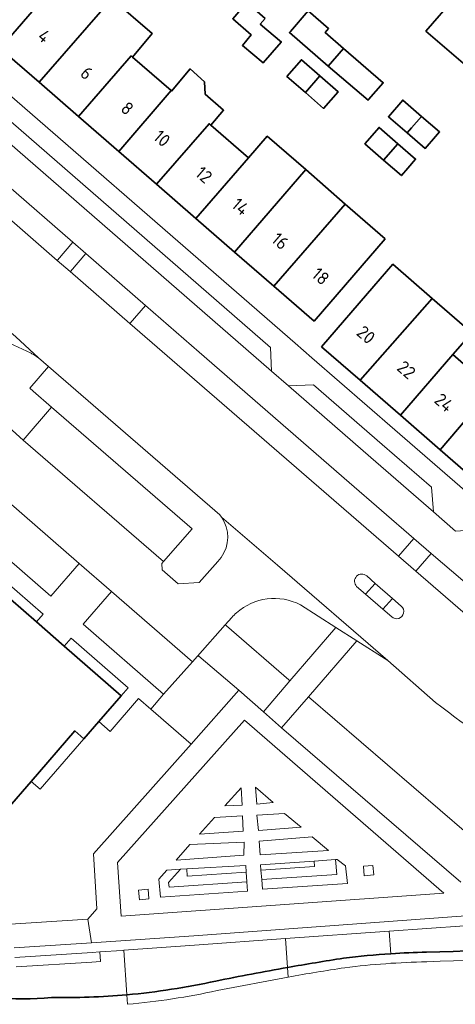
# Model space of a CAD drawing. Extents: x 150256 to 156914, y 461459 to 469481.
# Tile 173 of 256: x 155539 to 155584, y 462724 to 462827. Entities that reach past the tile are written whole.
import ezdxf
from ezdxf.enums import TextEntityAlignment as Align

# ---------------------------------------------------------------- set-up
doc = ezdxf.new("R2010")
doc.units = 0
doc.header["$LTSCALE"] = 0.75
for name, color, linetype, lineweight in [('B-RO-GK-BESCHOEIING-G', 251, 'GK-BESCHOEIING', 35), ('B-RO-GR-BEPLANTING_CULTUUR_BODEMBEDEKKER-GV', 251, 'CONTINUOUS', 18), ('B-RO-GR-BEPLANTING_CULTUUR_VASTE PLANTENVAK-GV', 251, 'CONTINUOUS', 18), ('B-RO-GR-GROENVOORZIENING-GV', 251, 'CONTINUOUS', 18), ('B-RO-GR-HAAG-GV', 251, 'CONTINUOUS', 13), ('B-RO-OG-BEBOUWING-GV', 6, 'CONTINUOUS', 35), ('B-RO-OG-BEBOUWING-T18', 1, 'CONTINUOUS', 18), ('B-RO-OG-TERREIN_CULTUURSCHEIDING-GV', 251, 'CONTINUOUS', 18), ('B-RO-OG-WATER_SLOOT-GV', 251, 'CONTINUOUS', 18), ('B-RO-VH-VERHARDING_ASFALT-GV', 251, 'CONTINUOUS', 18), ('B-RO-VH-VERHARDING_BETON-GV', 251, 'CONTINUOUS', 18), ('B-RO-VH-VERHARDING_BETONSTRAATSTEEN-GV', 251, 'CONTINUOUS', 18), ('B-RO-VH-VERHARDING_TEGEL-GV', 251, 'CONTINUOUS', 18)]:
    doc.layers.add(name, color=color, linetype=linetype, lineweight=lineweight)
doc.styles.add('NLCS-ISO-M200-T18', font='NLCS-ISO.ttf', dxfattribs={"height": 360})
doc.linetypes.add('GK-BESCHOEIING', pattern='A,30,-5,[1,NLCS.SHX,S=1,R=0,X=0,Y=0],-5', length=40)

msp = doc.modelspace()

# ---------------------------------------------------------------- linework, layer by layer
at = {"layer": 'B-RO-GK-BESCHOEIING-G'}
for points in [[(155581.236, 462729.108, 0.0162864), (155603.712, 462730.402)], [(155572.543, 462728.469, 0.0055885), (155566.679, 462727.504)], [(155577.514, 462728.939, 0.0140889), (155572.543, 462728.469)], [(155581.236, 462729.108, 0.010481), (155577.514, 462728.939)], [(155566.679, 462727.504, 0.0070173), (155559.154, 462726.075)], [(155530.121, 462725.307, 0.0831246), (155541.923, 462724.35)], [(155549.842, 462724.643, 0.0313428), (155559.154, 462726.075)], [(155541.923, 462724.35, 0.0263888), (155549.842, 462724.643)]]:
    msp.add_lwpolyline(points, format="xyb", dxfattribs=at)
at = {"layer": 'B-RO-GR-BEPLANTING_CULTUUR_BODEMBEDEKKER-GV'}
for points in [[(155568.02, 462765.49, 0.3111763), (155561.32, 462764.645)], [(155561.32, 462764.645, 0.0298672), (155560.835, 462764.159)], [(155606.29, 462743.891, -0.1174821), (155582.201, 462755.271)]]:
    msp.add_lwpolyline(points, format="xyb", dxfattribs=at)
for points in [[(155571.736, 462763.117), (155568.02, 462765.49)], [(155560.835, 462764.159), (155560.156, 462763.394), (155560.281, 462763.285), (155566.799, 462757.621), (155566.924, 462757.512), (155571.736, 462763.117)], [(155582.201, 462755.271), (155577.187, 462759.637), (155576.903, 462759.818), (155573.93, 462761.716), (155568.864, 462755.843), (155588.193, 462739.23), (155599.164, 462740.027), (155599.426, 462736.416), (155621.718, 462737.83)]]:
    msp.add_lwpolyline(points, dxfattribs=at)
msp.add_lwpolyline([(155539.802, 462746.997), (155540.745, 462746.177), (155545.338, 462751.459), (155544.395, 462752.279)], close=True, dxfattribs=at)
at = {"layer": 'B-RO-GR-BEPLANTING_CULTUUR_VASTE PLANTENVAK-GV'}
for points in [[(155561.907, 462744.511), (155561.805, 462746.33), (155560.117, 462744.448)], [(155563.461, 462744.593), (155565.186, 462744.768), (155563.307, 462746.39)], [(155557.456, 462741.481), (155562.034, 462741.791), (155561.949, 462743.372), (155559.012, 462743.199)], [(155568.102, 462742.21), (155566.342, 462743.629), (155563.473, 462743.448), (155563.622, 462741.845)], [(155563.818, 462739.301), (155570.987, 462739.764), (155569.263, 462741.171), (155563.713, 462740.742)], [(155562.115, 462740.638), (155556.444, 462740.372), (155555.009, 462738.732), (155562.111, 462739.252)], [(155556.139, 462737.83), (155556.159, 462737.058), (155562.351, 462737.487), (155562.309, 462738.19)], [(155569.473, 462738.65), (155563.839, 462738.265), (155563.887, 462737.705), (155569.518, 462738.077)]]:
    msp.add_lwpolyline(points, close=True, dxfattribs=at)
at = {"layer": 'B-RO-GR-GROENVOORZIENING-GV'}
for points in [[(155563.972, 462736.709), (155571.851, 462737.229), (155571.697, 462738.802), (155569.473, 462738.65), (155569.518, 462738.077), (155563.887, 462737.705)], [(155563.972, 462736.709), (155564.057, 462735.712), (155572.947, 462736.299), (155572.765, 462738.153), (155571.877, 462738.814), (155571.697, 462738.802), (155571.851, 462737.229)], [(155555.474, 462737.791), (155554.042, 462737.708), (155553.175, 462736.762), (155553.367, 462734.86), (155562.472, 462735.491), (155562.412, 462736.489), (155554.265, 462735.925), (155554.215, 462736.417)], [(155562.412, 462736.489), (155562.351, 462737.487), (155556.159, 462737.058), (155556.139, 462737.83), (155555.474, 462737.791), (155554.215, 462736.417), (155554.265, 462735.925)], [(155574.724, 462737.108), (155575.719, 462737.201), (155575.626, 462738.197), (155574.63, 462738.103)], [(155551.155, 462734.599), (155552.15, 462734.692), (155552.057, 462735.688), (155551.061, 462735.594)]]:
    msp.add_lwpolyline(points, close=True, dxfattribs=at)
at = {"layer": 'B-RO-GR-HAAG-GV'}
for points in [[(155563.972, 462736.709), (155571.851, 462737.229), (155571.697, 462738.802), (155569.473, 462738.65), (155569.518, 462738.077), (155563.887, 462737.705)], [(155563.972, 462736.709), (155564.057, 462735.712), (155572.947, 462736.299), (155572.765, 462738.153), (155571.877, 462738.814), (155571.697, 462738.802), (155571.851, 462737.229)], [(155555.474, 462737.791), (155554.042, 462737.708), (155553.175, 462736.762), (155553.367, 462734.86), (155562.472, 462735.491), (155562.412, 462736.489), (155554.265, 462735.925), (155554.215, 462736.417)], [(155562.412, 462736.489), (155562.351, 462737.487), (155556.159, 462737.058), (155556.139, 462737.83), (155555.474, 462737.791), (155554.215, 462736.417), (155554.265, 462735.925)]]:
    msp.add_lwpolyline(points, close=True, dxfattribs=at)
at = {"layer": 'B-RO-OG-BEBOUWING-GV'}
for points in [[(155536.544, 462823.761), (155544.142, 462832.533), (155540.06, 462836.062), (155537.974, 462833.655), (155532.465, 462827.3)], [(155582.581, 462827.188), (155581.182, 462825.584), (155585.346, 462821.999), (155586.717, 462823.589), (155592.791, 462830.63), (155588.694, 462834.195)], [(155540.633, 462820.213), (155548.256, 462828.976), (155544.142, 462832.533), (155536.544, 462823.761)], [(155548.256, 462828.976), (155540.633, 462820.213), (155544.765, 462816.627), (155550.283, 462822.972), (155550.415, 462822.857), (155552.475, 462825.329)], [(155564.334, 462826.896), (155562.402, 462828.58), (155560.935, 462826.873), (155562.862, 462825.196), (155561.947, 462824.07), (155564.136, 462822.259), (155566.021, 462824.409), (155566.033, 462824.422), (155564.523, 462825.716), (155563.824, 462826.309)], [(155570.952, 462821.91), (155572.547, 462823.761), (155570.631, 462825.414), (155570.982, 462825.846), (155568.847, 462827.684), (155566.972, 462825.527), (155566.874, 462825.414)], [(155575.177, 462818.398), (155576.711, 462820.169), (155572.547, 462823.761), (155570.952, 462821.91), (155575.118, 462818.33)], [(155550.415, 462822.857), (155550.283, 462822.972), (155544.765, 462816.627), (155548.985, 462812.966), (155554.464, 462819.343)], [(155568.557, 462819.131), (155570.065, 462820.882), (155568.13, 462822.57), (155566.61, 462820.83)], [(155554.464, 462819.343), (155548.985, 462812.966), (155552.943, 462809.532), (155558.458, 462815.877), (155558.639, 462815.719), (155559.977, 462817.283), (155558.058, 462818.959), (155557.977, 462820.256), (155556.464, 462821.608), (155554.519, 462819.295)], [(155568.557, 462819.131), (155570.45, 462817.48), (155571.97, 462819.22), (155570.065, 462820.882)], [(155579.223, 462814.908), (155579.679, 462815.43), (155580.726, 462816.643), (155578.75, 462818.35), (155577.25, 462816.61)], [(155580.726, 462816.643), (155579.679, 462815.43), (155579.223, 462814.908), (155581.11, 462813.28), (155582.193, 462814.524), (155582.616, 462815.01)], [(155558.639, 462815.719), (155558.458, 462815.877), (155552.943, 462809.532), (155557.062, 462805.957), (155562.581, 462812.298)], [(155576.749, 462812.072), (155578.241, 462813.782), (155576.28, 462815.49), (155574.79, 462813.78)], [(155561.118, 462802.438), (155568.579, 462811.063), (155564.543, 462814.566), (155562.581, 462812.298), (155557.062, 462805.957)], [(155578.241, 462813.782), (155576.749, 462812.072), (155578.613, 462810.446), (155579.268, 462811.211), (155580.09, 462812.17)], [(155568.579, 462811.063), (155561.118, 462802.438), (155565.231, 462798.87), (155572.727, 462807.462)], [(155576.922, 462803.821), (155572.727, 462807.462), (155565.231, 462798.87), (155569.46, 462795.2)], [(155570.24, 462792.523), (155574.297, 462788.999), (155581.827, 462797.585), (155577.721, 462801.151), (155575.733, 462798.86)], [(155581.827, 462797.585), (155574.297, 462788.999), (155578.512, 462785.338), (155584.014, 462791.689), (155585.99, 462793.97)], [(155584.014, 462791.689), (155578.512, 462785.338), (155582.661, 462781.735), (155588.139, 462788.105)], [(155582.661, 462781.735), (155586.653, 462778.267), (155592.211, 462784.568), (155594.202, 462786.825), (155590.09, 462790.374), (155588.139, 462788.105)], [(155540.348, 462763.686), (155533.51, 462769.637), (155531.151, 462766.923), (155529.604, 462765.143), (155530.547, 462764.323), (155525.953, 462759.041), (155523.46, 462756.174), (155524.403, 462755.354), (155523.747, 462754.599), (155520.86, 462751.28), (155532.823, 462740.876), (155534.631, 462742.954), (155535.287, 462743.709), (155536.366, 462744.95), (155537.309, 462744.13), (155539.802, 462746.997), (155544.395, 462752.279), (155545.338, 462751.459), (155546.897, 462753.252), (155549.24, 462755.949), (155543.264, 462761.149)]]:
    msp.add_lwpolyline(points, close=True, dxfattribs=at)
at = {"layer": 'B-RO-OG-TERREIN_CULTUURSCHEIDING-GV'}
for points in [[(155544.18, 462803.453), (155542.558, 462801.583), (155542.542, 462801.565), (155543.898, 462800.39), (155543.913, 462800.407), (155545.533, 462802.275)], [(155573.151, 462778.294), (155557.41, 462791.93), (155551.783, 462796.831), (155550.175, 462794.976), (155550.163, 462794.962), (155578.312, 462770.572), (155579.904, 462772.444)], [(155557.236, 462760.104), (155557.385, 462760.105), (155561.572, 462756.535), (155564.15, 462754.28), (155566.924, 462757.512), (155566.799, 462757.621), (155560.281, 462763.285), (155560.156, 462763.394)]]:
    msp.add_lwpolyline(points, close=True, dxfattribs=at)
for points in [[(155541.63, 462790.434), (155539.678, 462788.165), (155540.02, 462787.867), (155541.951, 462786.196), (155556.69, 462773.44), (155553.678, 462770.02), (155553.51, 462769.83), (155553.553, 462769.133), (155555.22, 462767.68), (155557.4, 462767.81), (155559.357, 462770.028), (155559.707, 462770.437)], [(155559.755, 462774.655), (155559.573, 462774.907), (155541.63, 462790.434)], [(155589.3, 462764.39), (155581.738, 462770.86), (155580.112, 462769.012), (155585.82, 462764.071)], [(155536.55, 462731.96), (155545.729, 462732.55), (155546.68, 462733.66), (155546.33, 462739.4), (155556.593, 462750.883), (155552.349, 462754.562), (155551.07, 462755.67), (155548.09, 462752.22), (155546.897, 462753.252), (155545.338, 462751.459), (155540.745, 462746.177), (155539.802, 462746.997), (155537.309, 462744.13), (155536.366, 462744.95), (155535.287, 462743.709), (155537.551, 462741.74), (155533.774, 462737.398), (155531.511, 462739.367), (155532.167, 462740.121), (155533.676, 462738.809), (155536.14, 462741.642), (155534.631, 462742.954), (155532.823, 462740.876), (155520.86, 462751.28)], [(155599.426, 462736.416), (155599.164, 462740.027), (155588.193, 462739.23), (155568.864, 462755.843), (155566.055, 462752.586), (155584.84, 462736.44)], [(155619.977, 462735.46), (155556.87, 462730.832), (155546.12, 462730.07), (155538.04, 462729.561)], [(155549.507, 462729.299), (155556.942, 462729.835), (155566.463, 462730.522), (155577.342, 462731.306), (155589.16, 462732.159), (155597.29, 462732.745), (155605.755, 462733.355), (155620.009, 462734.459), (155625.839, 462734.347), (155627.512, 462734.043), (155628.851, 462733.617), (155630.246, 462733.04), (155631.257, 462731.871), (155631.717, 462730.388), (155631.912, 462730.177), (155633.053, 462728.944), (155635.647, 462727.564), (155636.009, 462726.177), (155635.72, 462723.815)], [(155538.084, 462728.562), (155546.185, 462729.072), (155546.989, 462729.126), (155549.354, 462729.288), (155549.507, 462729.299)]]:
    msp.add_lwpolyline(points, dxfattribs=at)
msp.add_lwpolyline([(155559.707, 462770.437, 0.321955), (155559.755, 462774.655)], format="xyb", dxfattribs=at)
at = {"layer": 'B-RO-OG-WATER_SLOOT-GV'}
for points in [[(155605.755, 462733.355), (155597.29, 462732.745), (155589.16, 462732.159), (155577.342, 462731.306), (155577.514, 462728.939)], [(155566.463, 462730.522), (155556.942, 462729.835), (155549.507, 462729.299), (155549.842, 462724.643)], [(155577.342, 462731.306), (155566.463, 462730.522), (155566.679, 462727.504)], [(155566.679, 462727.504), (155566.463, 462730.522)], [(155577.514, 462728.939), (155577.342, 462731.306)], [(155538.242, 462727.572), (155546.182, 462728.07), (155547.057, 462728.13), (155546.989, 462729.126), (155546.185, 462729.072), (155538.084, 462728.562)], [(155549.842, 462724.643), (155549.507, 462729.299), (155549.354, 462729.288), (155546.989, 462729.126), (155547.057, 462728.13), (155546.182, 462728.07), (155538.242, 462727.572)], [(155559.289, 462725.081), (155566.752, 462726.502), (155566.679, 462727.504)], [(155566.679, 462727.504), (155566.752, 462726.502)], [(155566.752, 462726.502), (155559.289, 462725.081)], [(155549.842, 462724.643), (155549.906, 462723.644)], [(155549.906, 462723.644), (155549.842, 462724.643)]]:
    msp.add_lwpolyline(points, dxfattribs=at)
for points in [[(155581.236, 462729.108, 0.0162864), (155603.712, 462730.402)], [(155603.712, 462730.402, -0.0162864), (155581.236, 462729.108)], [(155603.789, 462729.405, -0.016288), (155581.261, 462728.108)], [(155581.261, 462728.108, 0.016288), (155603.789, 462729.405)], [(155566.679, 462727.504, -0.0055885), (155572.543, 462728.469)], [(155572.543, 462728.469, 0.0055885), (155566.679, 462727.504)], [(155572.543, 462728.469, -0.0140889), (155577.514, 462728.939)], [(155577.514, 462728.939, 0.0140889), (155572.543, 462728.469)], [(155577.514, 462728.939, -0.010481), (155581.236, 462729.108)], [(155581.236, 462729.108, 0.010481), (155577.514, 462728.939)], [(155559.154, 462726.075, -0.0070173), (155566.679, 462727.504)], [(155566.679, 462727.504, 0.0070173), (155559.154, 462726.075)], [(155572.68, 462727.479, 0.0052535), (155566.752, 462726.502)], [(155566.752, 462726.502, -0.0052535), (155572.68, 462727.479)], [(155581.261, 462728.108, 0.0243534), (155572.68, 462727.479)], [(155572.68, 462727.479, -0.0243534), (155581.261, 462728.108)], [(155530.121, 462725.307, 0.0831246), (155541.923, 462724.35)], [(155541.923, 462724.35, -0.0831246), (155530.121, 462725.307)], [(155549.842, 462724.643, 0.0313428), (155559.154, 462726.075)], [(155559.154, 462726.075, -0.0313428), (155549.842, 462724.643)], [(155541.923, 462724.35, 0.0263888), (155549.842, 462724.643)], [(155549.842, 462724.643, -0.0263888), (155541.923, 462724.35)], [(155549.906, 462723.644, 0.0312287), (155559.289, 462725.081)], [(155559.289, 462725.081, -0.0312287), (155549.906, 462723.644)]]:
    msp.add_lwpolyline(points, format="xyb", dxfattribs=at)
at = {"layer": 'B-RO-VH-VERHARDING_ASFALT-GV'}
for points in [[(155580.112, 462769.012), (155578.312, 462770.572), (155550.163, 462794.962), (155543.898, 462800.39), (155542.542, 462801.565), (155535.793, 462807.412), (155534.376, 462808.64), (155527.658, 462814.46), (155525.415, 462816.404), (155524.886, 462816.986), (155517.746, 462809.64), (155518.528, 462809.136), (155523.199, 462806.123), (155524.948, 462804.995), (155532.547, 462798.411), (155538.198, 462793.562), (155540.56, 462791.36), (155541.63, 462790.434), (155559.573, 462774.907), (155559.755, 462774.655), (155565.639, 462769.63), (155577.187, 462759.637), (155582.201, 462755.271)], [(155585.82, 462764.071), (155580.112, 462769.012)], [(155574.979, 462768.507), (155575.87, 462767.728), (155577.678, 462766.146), (155578.6, 462765.34)], [(155576.68, 462765.017), (155574.854, 462766.601), (155573.92, 462767.41)], [(155577.601, 462764.221), (155576.68, 462765.017)], [(155584.84, 462736.44), (155566.055, 462752.586), (155564.15, 462754.28), (155561.572, 462756.535), (155556.593, 462750.883), (155546.33, 462739.4), (155546.68, 462733.66), (155545.729, 462732.55), (155546.12, 462730.07), (155556.87, 462730.832), (155619.977, 462735.46)], [(155538.04, 462729.561), (155546.12, 462730.07), (155545.729, 462732.55), (155536.55, 462731.96)]]:
    msp.add_lwpolyline(points, dxfattribs=at)
for points in [[(155573.92, 462767.41, -0.9767999), (155574.979, 462768.507)], [(155578.6, 462765.34, -1.0056476), (155577.601, 462764.221)], [(155582.201, 462755.271, 0.1174821), (155606.29, 462743.891)]]:
    msp.add_lwpolyline(points, format="xyb", dxfattribs=at)
msp.add_lwpolyline([(155549.25, 462732.87), (155548.86, 462738.48), (155562.15, 462753.39), (155583.07, 462735.28)], close=True, dxfattribs=at)
at = {"layer": 'B-RO-VH-VERHARDING_BETON-GV'}
msp.add_lwpolyline([(155540.56, 462791.36), (155538.198, 462793.562), (155532.547, 462798.411), (155524.948, 462804.995), (155523.199, 462806.123), (155518.528, 462809.136), (155517.746, 462809.64), (155515.681, 462810.972), (155512.384, 462812.908), (155516.933, 462808.803), (155517.15, 462808.61), (155532.41, 462795.4), (155532.95, 462794.98), (155539.79, 462791.84), (155539.887, 462791.786)], dxfattribs=at)
msp.add_lwpolyline([(155539.887, 462791.786, -0.0243599), (155540.56, 462791.36)], format="xyb", dxfattribs=at)
at = {"layer": 'B-RO-VH-VERHARDING_BETONSTRAATSTEEN-GV'}
for points in [[(155565.006, 462789.954), (155529.48, 462820.833), (155528.29, 462821.84), (155525.252, 462818.522)], [(155526.66, 462818.67), (155527.25, 462818.2), (155529.327, 462816.391), (155536.03, 462810.553), (155537.443, 462809.322), (155544.18, 462803.453), (155545.533, 462802.275), (155551.783, 462796.831), (155557.41, 462791.93), (155573.151, 462778.294), (155579.904, 462772.444), (155581.738, 462770.86), (155589.3, 462764.39)], [(155507.44, 462809.06), (155506.33, 462807.72), (155506.358, 462807.462), (155506.735, 462803.98), (155506.76, 462803.74), (155507.59, 462803.04), (155507.65, 462802.33), (155507.528, 462802.192), (155516.086, 462794.74), (155519.493, 462791.776), (155531.418, 462781.438), (155532.769, 462780.284), (155544.835, 462769.799)], [(155559.707, 462770.437), (155559.357, 462770.028), (155557.4, 462767.81), (155555.22, 462767.68), (155553.553, 462769.133), (155553.51, 462769.83), (155553.678, 462770.02), (155538.962, 462782.735), (155535.15, 462786.136), (155522.519, 462797.079), (155518.368, 462800.581), (155513.088, 462805.323), (155512.88, 462807.87)], [(155584.29, 462773.196), (155581.98, 462775.219), (155575.417, 462780.914), (155566.78, 462788.416), (155565.006, 462789.954)], [(155568.02, 462765.49), (155571.736, 462763.117), (155573.93, 462761.716), (155576.903, 462759.818), (155577.187, 462759.637), (155565.639, 462769.63), (155559.755, 462774.655)], [(155544.835, 462769.799), (155548.243, 462766.863), (155556.715, 462759.517), (155557.236, 462760.104), (155560.156, 462763.394), (155560.835, 462764.159)], [(155573.92, 462767.41), (155574.854, 462766.601), (155575.87, 462767.728), (155574.979, 462768.507)]]:
    msp.add_lwpolyline(points, dxfattribs=at)
for points in [[(155559.755, 462774.655, -0.321955), (155559.707, 462770.437)], [(155574.979, 462768.507, 0.9767999), (155573.92, 462767.41)], [(155561.32, 462764.645, -0.3111763), (155568.02, 462765.49)], [(155560.835, 462764.159, -0.0298672), (155561.32, 462764.645)]]:
    msp.add_lwpolyline(points, format="xyb", dxfattribs=at)
for points in [[(155549.25, 462732.87), (155583.07, 462735.28), (155562.15, 462753.39), (155548.86, 462738.48)], [(155561.907, 462744.511), (155560.117, 462744.448), (155561.805, 462746.33)], [(155563.461, 462744.593), (155563.307, 462746.39), (155565.186, 462744.768)], [(155557.456, 462741.481), (155559.012, 462743.199), (155561.949, 462743.372), (155562.034, 462741.791)], [(155568.102, 462742.21), (155563.622, 462741.845), (155563.473, 462743.448), (155566.342, 462743.629)], [(155563.818, 462739.301), (155563.713, 462740.742), (155569.263, 462741.171), (155570.987, 462739.764)], [(155562.115, 462740.638), (155562.111, 462739.252), (155555.009, 462738.732), (155556.444, 462740.372)], [(155563.887, 462737.705), (155563.839, 462738.265), (155569.473, 462738.65), (155571.697, 462738.802), (155571.877, 462738.814), (155572.765, 462738.153), (155572.947, 462736.299), (155564.057, 462735.712), (155563.972, 462736.709)], [(155562.351, 462737.487), (155562.412, 462736.489), (155562.472, 462735.491), (155553.367, 462734.86), (155553.175, 462736.762), (155554.042, 462737.708), (155555.474, 462737.791), (155556.139, 462737.83), (155562.309, 462738.19)], [(155574.724, 462737.108), (155574.63, 462738.103), (155575.626, 462738.197), (155575.719, 462737.201)], [(155551.155, 462734.599), (155551.061, 462735.594), (155552.057, 462735.688), (155552.15, 462734.692)]]:
    msp.add_lwpolyline(points, close=True, dxfattribs=at)
at = {"layer": 'B-RO-VH-VERHARDING_TEGEL-GV'}
for points in [[(155593.886, 462770.019), (155592.88, 462770.86), (155577.933, 462783.812), (155569.22, 462791.36), (155567.488, 462792.892), (155529.746, 462825.643), (155528.29, 462821.84), (155529.48, 462820.833), (155531.99, 462821.04), (155564.9, 462792.45), (155565.006, 462789.954), (155566.78, 462788.416), (155569.39, 462788.53), (155576.604, 462782.279), (155581.77, 462777.8), (155581.98, 462775.219), (155584.29, 462773.196), (155586.83, 462773.38), (155590.731, 462770.041)], [(155552.349, 462754.562), (155553.689, 462756.111), (155545.27, 462763.46), (155548.243, 462766.863), (155544.835, 462769.799), (155541.858, 462766.389), (155529.8, 462776.86), (155532.769, 462780.284), (155531.418, 462781.438), (155528.45, 462778.06), (155516.51, 462788.38), (155519.493, 462791.776), (155516.086, 462794.74), (155513.129, 462791.33), (155504.51, 462798.77), (155507.528, 462802.192), (155507.65, 462802.33), (155507.59, 462803.04), (155506.76, 462803.74), (155506.735, 462803.98), (155506.358, 462807.462), (155506.33, 462807.72), (155507.44, 462809.06)], [(155512.88, 462807.87), (155536.33, 462787.53), (155535.15, 462786.136), (155538.962, 462782.735), (155541.951, 462786.196), (155540.02, 462787.867), (155539.678, 462788.165), (155541.63, 462790.434), (155540.56, 462791.36)], [(155539.887, 462791.786), (155539.79, 462791.84), (155532.95, 462794.98), (155532.41, 462795.4), (155517.15, 462808.61)], [(155534.21, 462770.45), (155541.05, 462764.52), (155540.348, 462763.686), (155543.264, 462761.149), (155543.984, 462761.977), (155549.969, 462756.788), (155549.24, 462755.949), (155546.897, 462753.252), (155548.09, 462752.22), (155551.07, 462755.67), (155552.349, 462754.562)], [(155578.6, 462765.34), (155577.678, 462766.146), (155576.68, 462765.017), (155577.601, 462764.221)]]:
    msp.add_lwpolyline(points, dxfattribs=at)
for points in [[(155529.48, 462820.833), (155565.006, 462789.954), (155564.9, 462792.45), (155531.99, 462821.04)], [(155542.542, 462801.565), (155542.558, 462801.583), (155544.18, 462803.453), (155537.443, 462809.322), (155535.803, 462807.424), (155535.793, 462807.412)], [(155550.163, 462794.962), (155550.175, 462794.976), (155551.783, 462796.831), (155545.533, 462802.275), (155543.913, 462800.407), (155543.898, 462800.39)], [(155576.604, 462782.279), (155569.39, 462788.53), (155566.78, 462788.416), (155575.417, 462780.914), (155581.98, 462775.219), (155581.77, 462777.8)], [(155538.962, 462782.735), (155553.678, 462770.02), (155556.69, 462773.44), (155541.951, 462786.196)], [(155532.769, 462780.284), (155529.8, 462776.86), (155541.858, 462766.389), (155544.835, 462769.799)], [(155578.312, 462770.572), (155580.112, 462769.012), (155581.738, 462770.86), (155579.904, 462772.444)], [(155574.854, 462766.601), (155576.68, 462765.017), (155577.678, 462766.146), (155575.87, 462767.728)], [(155556.715, 462759.517), (155548.243, 462766.863), (155545.27, 462763.46), (155553.689, 462756.111)], [(155573.93, 462761.716), (155571.736, 462763.117), (155566.924, 462757.512), (155564.15, 462754.28), (155566.055, 462752.586), (155568.864, 462755.843)], [(155556.715, 462759.517), (155553.689, 462756.111), (155552.349, 462754.562), (155556.593, 462750.883), (155561.572, 462756.535), (155557.385, 462760.105), (155557.236, 462760.104)]]:
    msp.add_lwpolyline(points, close=True, dxfattribs=at)
for points in [[(155540.56, 462791.36, 0.0243599), (155539.887, 462791.786)], [(155577.601, 462764.221, 1.0056476), (155578.6, 462765.34)]]:
    msp.add_lwpolyline(points, format="xyb", dxfattribs=at)

# ---------------------------------------------------------------- texts
at = {"layer": 'B-RO-OG-BEBOUWING-T18', "style": 'NLCS-ISO-M200-T18'}
for s, rotation, p in [('4', 319.1, (155541.173, 462825.04)), ('6', 319.1, (155545.629, 462821.174)), ('8', 319.1, (155549.881, 462817.485)), ('10', 319.1, (155553.511, 462814.335)), ('12', 319.1, (155557.906, 462810.521)), ('14', 319.1, (155561.747, 462807.188)), ('16', 319.1, (155565.902, 462803.583)), ('18', 319.1, (155570.151, 462799.897)), ('20', 319, (155574.906, 462793.768)), ('22', 319, (155579.136, 462790.094)), ('24', 319, (155583.085, 462786.665))]:
    msp.add_text(s, height=1.35, rotation=rotation, dxfattribs=at).set_placement(p, align=Align.MIDDLE)

doc.saveas('drawing.dxf')
